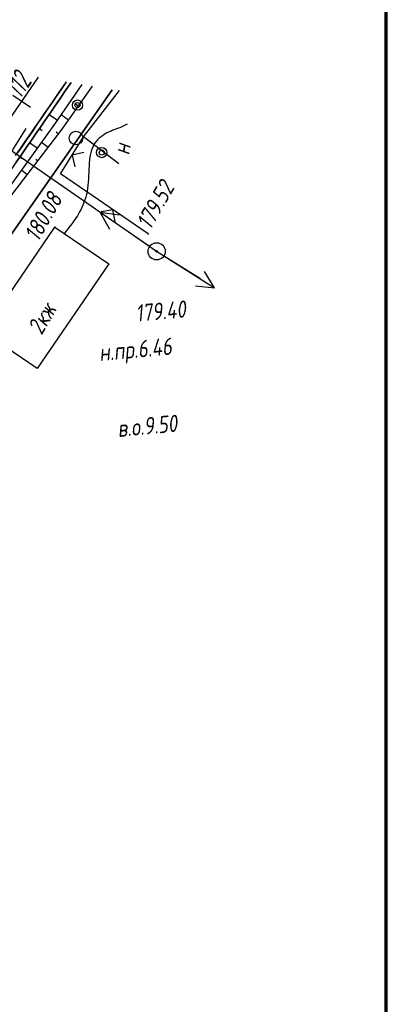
# Paper-space layout 'Лист3' of a CAD drawing. Header units: millimetres. Extents: x -693 to 411, y -3 to 286.
# Tile 20 of 20: x 367 to 409, y 101 to 216. Entities that reach past the tile are written whole.
import ezdxf

# ---------------------------------------------------------------- set-up
doc = ezdxf.new("R2010")
doc.units = ezdxf.units.MM
doc.linetypes.add('CONTI', pattern=[0])
for name, color, linetype, lineweight in [('10', 1, 'Continuous', 35), ('КОПИЯ_ОСЬ_13_ОТКОСЫ', 7, 'Continuous', 30), ('КОПИЯ_ОСЬ_ГРАНИЦЫ_ПОЛОС', 7, 'Continuous', 30), ('ОСЬ_ВЕРХ_ПОКРЫТИЯ_ГРАНИЦЫ_ПОЛОС', 7, 'Continuous', 30), ('ОСЬ_ВЕРХ_ПОКРЫТИЯ_ОСЬ', 1, 'Continuous', 30), ('Ось_примыкания', 1, 'Continuous', 35)]:
    doc.layers.add(name, color=color, linetype=linetype, lineweight=lineweight)
for name, color, linetype in [('_Оформление', 7, 'Continuous'), ('GOR_BDEFAULT', 212, 'CONTI'), ('NAD_MDEFAULT', 7, 'CONTI'), ('PI_OTDEFAULT', 172, 'CONTI'), ('PI_TTDEFAULT', 5, 'CONTI'), ('SIT_LDEFAULT', 7, 'CONTI'), ('USLZNDEFAULT', 7, 'CONTI'), ('КОПИЯ_ОСЬ_ТАНГЕНСЫ', 1, 'Continuous'), ('ОСЬ_ВЕРХ_ПОКРЫТИЯ_ПИКЕТЫ', 1, 'Continuous')]:
    doc.layers.add(name, color=color, linetype=linetype)
doc.styles.add('eskd', font='isocpeur.ttf', dxfattribs={"width": 1.2, "height": 2})
doc.styles.get("Standard").update_dxf_attribs({"font": 'isocpeui.ttf'})

# ---------------------------------------------------------------- blocks, each defined once
blk = doc.blocks.new('BL_26')
at = {"color": 0}
for radius in [1, 0.1]:
    blk.add_circle((0, 0), radius, dxfattribs=at)

psp = doc.layouts.new('Лист3')

# ---------------------------------------------------------------- linework, layer by layer
at = {"layer": '10'}
psp.add_lwpolyline([(-201.84, 226.09), (-119.35, 211.27), (-58.93, 198.35), (-31.8, 194.53), (-35.74, 185.58), (-30.26, 184.27), (18.47, 176.69), (64.3, 176.26), (69.15, 185.87), (125.99, 184.91), (149.14, 180.8), (153.33, 179.61), (212.38, 159.1), (249.88, 143.09), (249.88, 143.09), (249.88, 143.09), (249.88, 143.09), (292.36, 122.16), (291.97, 119.34), (310.11, 111.49), (377.34, 207.88)], dxfattribs=at)
at = {"layer": '_Оформление', "lineweight": 70, "ltscale": 200}
psp.add_lwpolyline([(409.41, 286.44), (-693.39, 286.44), (-693.39, 0.56), (409.41, 0.56)], close=True, dxfattribs=at)
at = {"layer": 'GOR_BDEFAULT', "color": 212, "elevation": 180, "flags": 128}
psp.add_lwpolyline([(379.09, 203.85), (378.23, 203.43), (378.06, 203.37), (377.86, 203.3), (377.66, 203.23), (377.43, 203.15), (377.2, 203.04), (376.97, 202.94), (376.72, 202.82), (376.49, 202.69), (376.26, 202.53), (376.03, 202.37), (375.8, 202.2), (375.61, 201.99), (375.42, 201.78), (375.24, 201.53), (375.1, 201.27), (374.98, 200.99), (374.88, 200.69), (374.8, 200.37), (374.74, 200.03), (374.69, 199.68), (374.65, 199.32), (374.63, 198.95), (374.6, 198.57), (374.59, 198.19), (374.57, 197.81), (374.56, 197.43), (374.53, 197.05), (374.5, 196.68), (374.46, 196.31), (374.4, 195.95), (374.33, 195.61), (374.24, 195.28), (374.15, 194.97), (374.03, 194.67), (373.92, 194.37), (373.79, 194.09), (373.67, 193.83), (373.53, 193.58), (373.39, 193.34), (373.26, 193.12), (373.12, 192.9), (372.99, 192.71), (372.86, 192.52), (372.74, 192.34), (372.63, 192.19), (371.72, 191.04)], dxfattribs=at)
at = {"layer": 'PI_TTDEFAULT', "color": 5}
for p in [(370.63, 191.78, 180.08), (381.55, 191.01, 179.53), (382.54, 188.95, 179.4)]:
    psp.add_point(p, dxfattribs=at)
at = {"layer": 'SIT_LDEFAULT', "color": 7}
for p, q in [((373.98, 202.37), (378.19, 207.8)), ((382.54, 188.95), (359.18, 205.11)), ((366.88, 202.71), (367.27, 203.32)), ((365.31, 200.22), (366.89, 202.7)), ((371.3, 198.02), (373.98, 202.37)), ((378.1, 199.18), (373.98, 202.37)), ((374.03, 200.54), (372.65, 200.21)), ((372.65, 200.21), (372.98, 198.84)), ((381.55, 191.01), (371.3, 198.02)), ((377.42, 193.83), (376.04, 193.57)), ((377.69, 192.45), (377.42, 193.83)), ((381.71, 189.52), (375.95, 193.51)), ((375.95, 193.51), (377.04, 191.54)), ((378.17, 193.19), (375.95, 193.51)), ((362.26, 179.52), (370.63, 191.78)), ((370.63, 191.78), (376.93, 187.48)), ((387.67, 185.73), (382.54, 188.95)), ((383.38, 188.42), (389.31, 184.69)), ((376.93, 187.48), (368.56, 175.22)), ((389.31, 184.69), (388.15, 186.61)), ((387.09, 184.91), (389.31, 184.69)), ((368.56, 175.22), (362.26, 179.52))]:
    psp.add_line(p, q, dxfattribs=at)
for centre, radius in [((373.28, 206.08), 0.6), ((373.28, 206.08), 0.3), ((373.1, 202.22), 0.8), ((376.11, 200.52), 0.6), ((376.11, 200.52), 0.3)]:
    psp.add_circle(centre, radius, dxfattribs=at)
at = {"layer": 'КОПИЯ_ОСЬ_13_ОТКОСЫ'}
for points in [[(352.33, 179.35), (372.52, 208.71)], [(358.93, 187.61), (370.62, 203.84), (373.82, 208.49)], [(358.93, 187.61), (370.62, 203.84), (373.82, 208.49)], [(359.29, 187.36), (371.48, 203.25), (375.04, 208.28)], [(373.39, 205.94), (373.1, 206.14)], [(369.95, 204.98), (370.94, 204.3)], [(372.23, 204.31), (371.37, 204.92)], [(368.82, 203.33), (369.13, 203.12)], [(371.06, 202.69), (370.8, 202.89)], [(367.68, 201.68), (368.61, 201.04)], [(369.84, 201.1), (369.08, 201.69)], [(366.55, 200.03), (366.84, 199.84)], [(368.62, 199.52), (368.4, 199.69)], [(367.4, 197.93), (366.74, 198.44)]]:
    psp.add_lwpolyline(points, dxfattribs=at)
at = {"layer": 'КОПИЯ_ОСЬ_ГРАНИЦЫ_ПОЛОС'}
psp.add_lwpolyline([(366.04, 200.17), (366.6, 200.99), (367.17, 201.82), (367.74, 202.64), (368.3, 203.46), (368.87, 204.29), (369.43, 205.11), (370, 205.93), (370.57, 206.76), (371.13, 207.58), (371.7, 208.4), (371.98, 208.8)], dxfattribs=at)
at = {"layer": 'КОПИЯ_ОСЬ_ТАНГЕНСЫ'}
psp.add_line((341.83, 170.25), (368.72, 209.36), dxfattribs=at)
at = {"layer": 'ОСЬ_ВЕРХ_ПОКРЫТИЯ_ГРАНИЦЫ_ПОЛОС'}
for points in [[(366.11, 199.39), (366.68, 200.21), (367.24, 201.04), (367.81, 201.86), (368.37, 202.68), (368.94, 203.5), (369.5, 204.33), (370.07, 205.15), (370.63, 205.97), (371.2, 206.79), (371.77, 207.62), (372.33, 208.44), (372.52, 208.71)], [(371.98, 208.8), (371.92, 208.72), (371.35, 207.9), (370.79, 207.08), (370.22, 206.26), (369.66, 205.43), (369.09, 204.61), (368.53, 203.79), (367.96, 202.96), (367.39, 202.14), (366.83, 201.32), (366.26, 200.5)]]:
    psp.add_lwpolyline(points, dxfattribs=at)
at = {"layer": 'ОСЬ_ВЕРХ_ПОКРЫТИЯ_ОСЬ'}
psp.add_lwpolyline([(351.03, 183.64), (368.72, 209.36)], dxfattribs=at)
at = {"layer": 'ОСЬ_ВЕРХ_ПОКРЫТИЯ_ПИКЕТЫ'}
psp.add_line((367.78, 205.79), (365.72, 207.21), dxfattribs=at)
psp.add_line((367.78, 205.79), (365.72, 207.21), dxfattribs=at)
at = {"layer": 'Ось_примыкания', "linetype": 'Continuous'}
for points in [[(366.11, 199.39), (366.68, 200.21), (367.24, 201.04), (367.81, 201.86), (368.37, 202.68), (368.94, 203.5), (369.5, 204.33), (370.07, 205.15), (370.63, 205.97), (371.2, 206.79), (371.77, 207.62), (372.33, 208.44), (372.52, 208.71)], [(372.52, 208.71), (372.33, 208.44), (371.77, 207.62), (371.2, 206.79), (370.63, 205.97), (370.07, 205.15), (369.5, 204.33), (368.94, 203.5), (368.37, 202.68), (367.81, 201.86), (367.24, 201.04), (366.68, 200.21), (366.11, 199.39)]]:
    psp.add_lwpolyline(points, dxfattribs=at)

# ---------------------------------------------------------------- block references
at = {"layer": 'USLZNDEFAULT', "color": 7, "rotation": 42.24411503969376}
psp.add_blockref('BL_26', (382.54, 188.95), dxfattribs=at)

# ---------------------------------------------------------------- texts
at = {"layer": 'NAD_MDEFAULT', "color": 7, "style": 'eskd', "oblique": 10, "width": 0.8}
for s, rotation, p in [('н', 80.2441, (379.33, 200.16)), ('2кж', 59.4092, (369.07, 179.05)), ('н.пр.6.46', 5.2441, (375.89, 176.09)), ('в.о.9.50', 5.2441, (378.04, 167.2))]:
    psp.add_text(s, height=2, rotation=rotation, dxfattribs=at).set_placement(p)
at = {"layer": 'PI_OTDEFAULT', "color": 172, "style": 'eskd', "oblique": 10, "width": 0.8}
for s, rotation, p in [('179.52', 60.2441, (381.8, 191.36)), ('180.08', 60.2441, (368.68, 189.96)), ('179.40', 5.2441, (380.17, 180.69))]:
    psp.add_text(s, height=2, rotation=rotation, dxfattribs=at).set_placement(p)
at = {"layer": 'ОСЬ_ВЕРХ_ПОКРЫТИЯ_ПИКЕТЫ', "width": 0.6}
psp.add_text('112', height=2.5, rotation=55.4921, dxfattribs=at).set_placement((366.59, 206.72))

doc.saveas('drawing.dxf')
